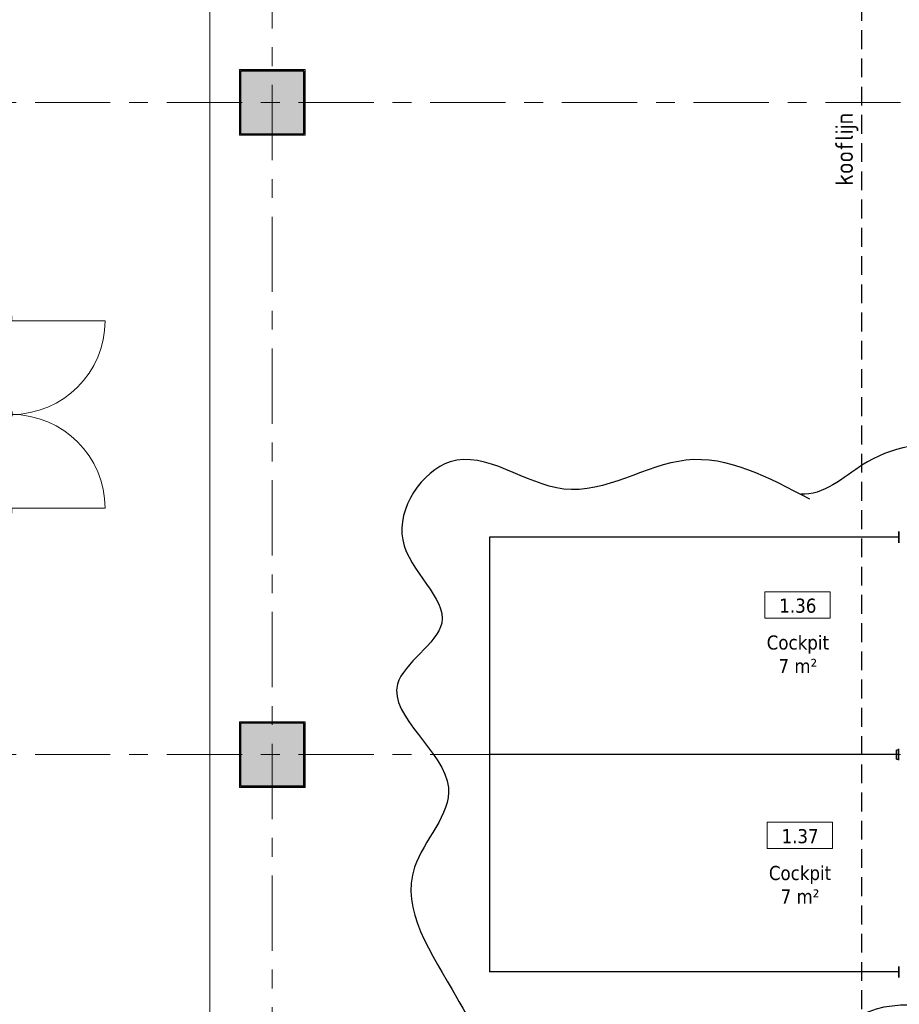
# Model space of a CAD drawing. Extents: x 3176 to 58266, y 1852 to 38199.
# Tile 125 of 256: x 46386 to 53807, y 17222 to 25526. Entities that reach past the tile are written whole.
import ezdxf

# ---------------------------------------------------------------- set-up
doc = ezdxf.new("R2010")
doc.units = 0
doc.header["$LTSCALE"] = 50
doc.linetypes.add('HIDDEN2', pattern=[4.7625, 3.175, -1.5875])
doc.linetypes.add('Onderlegger 1e verdieping$0$stramien', pattern=[22.225, 12.7, -3.175, 3.175, -3.175])
doc.layers.get('0').update_dxf_attribs({"linetype": 'CONTINUOUS'})
doc.layers.add('IWHARTWAND', color=6, linetype='CONTINUOUS', plot=False)
doc.layers.add('IWTEKST', color=2, linetype='CONTINUOUS')
for name, color, linetype, lineweight in [('Onderlegger 1e verdieping$0$A-AREA-IDEN', 8, 'CONTINUOUS', 18), ('Onderlegger 1e verdieping$0$A-DOOR', 8, 'CONTINUOUS', 25), ('Onderlegger 1e verdieping$0$A-FLOR-OTLN', 8, 'CONTINUOUS', 18), ('Onderlegger 1e verdieping$0$A-GENM', 8, 'CONTINUOUS', 18), ('Onderlegger 1e verdieping$0$A-GLAZ', 8, 'CONTINUOUS', 25), ('Onderlegger 1e verdieping$0$A-GLAZ-CWMG', 8, 'CONTINUOUS', 18), ('Onderlegger 1e verdieping$0$S-COLS', 8, 'CONTINUOUS', 18), ('Onderlegger 1e verdieping$0$S-GRID', 8, 'CONTINUOUS', 18)]:
    doc.layers.add(name, color=color, linetype=linetype, lineweight=lineweight)
doc.styles.add('Onderlegger 1e verdieping$0$Tahoma_1', font='TAHOMA.TTF', dxfattribs={"height": 238.040123})
doc.styles.get("Standard").update_dxf_attribs({"font": 'isocp.shx'})

# ---------------------------------------------------------------- blocks, each defined once
blk = doc.blocks.new('Onderlegger 1e verdieping$0$42_KA leemstuc betonkolomafwerking - Type-V62-Plotview 1e Verdieping - schaal 1 op 100')
at = {"layer": 'Onderlegger 1e verdieping$0$A-GENM'}
h = blk.add_hatch(dxfattribs=at)
h.set_pattern_fill('FP_73', color=256, style=0, pattern_type=2)
h.set_pattern_definition([(0, (-48516.6, -24828.2), (406.4, 101.6), [33.528, -271.272, 33.528, -1896.872]), (0, (-48516.6, -24828.2), (406.4, 101.6), [-338.328, -271.272, 33.528, -576.072, -1016]), (0, (-48516.6, -24828.2), (406.4, 101.6), [-1219.2, 33.528, -271.272, 33.528, -677.672]), (0, (-48516.6, -24828.2), (406.4, 101.6), [-1557.528, -169.672, 33.528, -474.472]), (120, (-48364.2, -24777.4), (-291.18818, 301.15272), [33.528, -271.272, 33.528, -1896.872]), (120, (-48364.2, -24777.4), (-291.18818, 301.15272), [-338.328, -271.272, 33.528, -576.072, -1016]), (120, (-48364.2, -24777.4), (-291.18818, 301.15272), [-1219.2, 33.528, -271.272, 33.528, -677.672]), (120, (-48364.2, -24777.4), (-291.18818, 301.15272), [-1557.528, -169.672, 33.528, -474.472]), (240, (-48313.4, -24574.2), (-115.21182, -402.75272), [33.528, -271.272, 33.528, -1896.872]), (240, (-48313.4, -24574.2), (-115.21182, -402.75272), [-338.328, -271.272, 33.528, -576.072, -1016]), (240, (-48313.4, -24574.2), (-115.21182, -402.75272), [-1219.2, 33.528, -271.272, 33.528, -677.672]), (240, (-48313.4, -24574.2), (-115.21182, -402.75272), [-1557.528, -169.672, 33.528, -474.472])])
h.paths.add_polyline_path([(277, -277), (277, 277), (-277, 277), (-277, -277), (-250, -277)], flags=0)
h.paths.add_polyline_path([(-250, -267), (-267, -267), (-267, 267), (267, 267), (267, -267)], flags=0)
for p, q in [((277, 277), (-277, 277)), ((-277, 277), (-277, -277)), ((-267, 267), (267, 267)), ((-267, -267), (-267, 267)), ((267, 267), (267, -267)), ((277, -277), (277, 277)), ((-277, -277), (277, -277)), ((267, -267), (-267, -267))]:
    blk.add_line(p, q, dxfattribs=at)
blk = doc.blocks.new('Onderlegger 1e verdieping$0$42_KA leemstuc betonkolomafwerking - Type-V63-Plotview 1e Verdieping - schaal 1 op 100')
at = {"layer": 'Onderlegger 1e verdieping$0$A-GENM'}
h = blk.add_hatch(dxfattribs=at)
h.set_pattern_fill('FP_74', color=256, style=0, pattern_type=2)
h.set_pattern_definition([(0, (-48516.6, -19328.2), (406.4, 101.6), [33.528, -271.272, 33.528, -1896.872]), (0, (-48516.6, -19328.2), (406.4, 101.6), [-338.328, -271.272, 33.528, -576.072, -1016]), (0, (-48516.6, -19328.2), (406.4, 101.6), [-1219.2, 33.528, -271.272, 33.528, -677.672]), (0, (-48516.6, -19328.2), (406.4, 101.6), [-1557.528, -169.672, 33.528, -474.472]), (120, (-48364.2, -19277.4), (-291.18818, 301.15272), [33.528, -271.272, 33.528, -1896.872]), (120, (-48364.2, -19277.4), (-291.18818, 301.15272), [-338.328, -271.272, 33.528, -576.072, -1016]), (120, (-48364.2, -19277.4), (-291.18818, 301.15272), [-1219.2, 33.528, -271.272, 33.528, -677.672]), (120, (-48364.2, -19277.4), (-291.18818, 301.15272), [-1557.528, -169.672, 33.528, -474.472]), (240, (-48313.4, -19074.2), (-115.21182, -402.75272), [33.528, -271.272, 33.528, -1896.872]), (240, (-48313.4, -19074.2), (-115.21182, -402.75272), [-338.328, -271.272, 33.528, -576.072, -1016]), (240, (-48313.4, -19074.2), (-115.21182, -402.75272), [-1219.2, 33.528, -271.272, 33.528, -677.672]), (240, (-48313.4, -19074.2), (-115.21182, -402.75272), [-1557.528, -169.672, 33.528, -474.472])])
h.paths.add_polyline_path([(-277, -277), (277, -277), (277, 277), (-277, 277), (-277, -254.1)], flags=0)
h.paths.add_polyline_path([(267, -267), (-267, -267), (-267, 267), (267, 267), (267, -254.1)], flags=0)
for p, q in [((277, 277), (-277, 277)), ((-277, 277), (-277, -277)), ((-267, 267), (267, 267)), ((-267, -267), (-267, 267)), ((267, 267), (267, -267)), ((277, -277), (277, 277)), ((-277, -277), (277, -277)), ((267, -267), (-267, -267))]:
    blk.add_line(p, q, dxfattribs=at)
blk = doc.blocks.new('Onderlegger 1e verdieping$0$32_KA_hout_67_114_dubb_deur - H1530-8117995-Plotview 1e Verdieping - schaal 1 op 100')
at = {"layer": 'Onderlegger 1e verdieping$0$A-DOOR', "lineweight": 18}
h = blk.add_hatch(dxfattribs=at)
h.set_pattern_fill('FP_154', color=256, style=0, pattern_type=2)
h.set_pattern_definition([(315, (-22178.2, 46240.6), (91.92388, 91.92388), [])])
h.paths.add_polyline_path([(-814, -75), (-814, -80), (-772, -80), (-772, -35), (-747, -35), (-747, 34), (-814, 34), (-814, -35)], flags=0)
h.paths.add_polyline_path([(783, -35), (808, -35), (808, -80), (850, -80), (850, 34), (783, 34)], flags=0)
for p, q in [((-814, 34), (-747, 34)), ((-814, -80), (-814, 34)), ((-747, 34), (-747, -35)), ((783, 34), (850, 34)), ((783, -35), (783, 34)), ((850, 34), (850, -80)), ((-772, -80), (-814, -80)), ((-772, -75), (-772, -80)), ((808, -80), (808, -75)), ((850, -80), (808, -80))]:
    blk.add_line(p, q, dxfattribs=at)
at = {"layer": 'Onderlegger 1e verdieping$0$A-DOOR'}
for p, q in [((-9.4, -29.3), (30.6, -29.3)), ((-9.4, -34.3), (-9.4, -29.3)), ((4.6, -34.3), (-9.4, -34.3)), ((4.6, -79.3), (4.6, -75)), ((44.6, -79.3), (4.6, -79.3)), ((25.6, -34.3), (9.6, -34.3)), ((18, -74.3), (25.6, -74.3)), ((25.6, -74.3), (25.6, -34.3)), ((30.6, -29.3), (30.6, -35)), ((44.6, -75), (44.6, -79.3))]:
    blk.add_line(p, q, dxfattribs=at)
at = {"layer": 'Onderlegger 1e verdieping$0$A-GENM'}
for p, q in [((-772, -75), (-772, -865)), ((808, -75), (808, -865))]:
    blk.add_line(p, q, dxfattribs=at)
for centre, start, end in [((-772, -75), 270, 0), ((808, -75), 180, 270)]:
    blk.add_arc(centre, 790, start, end, dxfattribs=at)
blk = doc.blocks.new('Onderlegger 1e verdieping$0$00_KU ruimtetag groot - 00_KU ruimtetag groot-3653893-Plotview 1e Verdieping - schaal 1 op 100')
at = {"layer": 'Onderlegger 1e verdieping$0$A-AREA-IDEN'}
for p, q in [((5.5, 2.16), (-5.5, 2.16)), ((-5.5, 2.16), (-5.5, -2.3)), ((5.5, -2.3), (5.5, 2.16)), ((-5.5, -2.3), (5.5, -2.3))]:
    blk.add_line(p, q, dxfattribs=at)
blk = doc.blocks.new('Onderlegger 1e verdieping')
at = {"layer": 'Onderlegger 1e verdieping$0$S-COLS', "lineweight": 5}
for points in [[(48249.6, 24561.2), (48783.6, 24561.2), (48783.6, 25095.2), (48249.6, 25095.2), (48249.6, 25054.5)], [(48249.6, 19061.2), (48783.6, 19061.2), (48783.6, 19595.2), (48249.6, 19595.2), (48249.6, 19074.1)]]:
    blk.add_hatch(color=256, dxfattribs=at).paths.add_polyline_path(points, flags=0)
at = {"layer": 'Onderlegger 1e verdieping$0$A-FLOR-OTLN'}
blk.add_line((47989.6, 29801.2), (47989.6, 8855.2), dxfattribs=at)
at = {"layer": 'Onderlegger 1e verdieping$0$A-GLAZ'}
for p, q in [((53781.6, 19290.7), (53781.6, 19365.7)), ((53801.6, 19365.7), (53781.6, 19365.7)), ((53781.6, 19365.7), (53781.6, 19290.7)), ((53801.6, 19365.7), (53801.6, 19375.7)), ((53801.6, 19290.7), (53801.6, 19365.7)), ((53781.6, 19290.7), (53801.6, 19290.7)), ((53801.6, 19280.7), (53801.6, 19290.7))]:
    blk.add_line(p, q, dxfattribs=at)
at = {"layer": 'Onderlegger 1e verdieping$0$A-GLAZ-CWMG', "lineweight": 35, "extrusion": (0, 0, -1)}
for p, q in [((53801.6, 21114), (53801.6, 21209)), ((53801.6, 17447.4), (53801.6, 17542.4))]:
    blk.add_line(p, q, dxfattribs=at)
at = {"layer": 'Onderlegger 1e verdieping$0$S-COLS', "lineweight": 35}
for p, q in [((48783.6, 25095.2), (48249.6, 25095.2)), ((48249.6, 25095.2), (48249.6, 24561.2)), ((48783.6, 24561.2), (48783.6, 25095.2)), ((48249.6, 24561.2), (48783.6, 24561.2)), ((48783.6, 19595.2), (48249.6, 19595.2)), ((48249.6, 19595.2), (48249.6, 19061.2)), ((48783.6, 19061.2), (48783.6, 19595.2)), ((48249.6, 19061.2), (48783.6, 19061.2))]:
    blk.add_line(p, q, dxfattribs=at)
at = {"layer": 'Onderlegger 1e verdieping$0$S-GRID', "linetype": 'Onderlegger 1e verdieping$0$stramien'}
for p, q in [((48516.6, 37199.4), (48516.6, 1851.9)), ((3176.5, 24828.2), (55473.5, 24828.2)), ((3176.5, 19328.2), (55473.5, 19328.2))]:
    blk.add_line(p, q, dxfattribs=at)
at = {"layer": 'Onderlegger 1e verdieping$0$A-AREA-IDEN', "xscale": 49.99999999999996, "yscale": 49.99999999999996, "zscale": 49.99999999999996}
for p in [(52948.4, 20593.8), (52966.6, 18650)]:
    blk.add_blockref('Onderlegger 1e verdieping$0$00_KU ruimtetag groot - 00_KU ruimtetag groot-3653893-Plotview 1e Verdieping - schaal 1 op 100', p, dxfattribs=at)
at = {"layer": 'Onderlegger 1e verdieping$0$A-DOOR', "rotation": 89.9999999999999}
blk.add_blockref('Onderlegger 1e verdieping$0$32_KA_hout_67_114_dubb_deur - H1530-8117995-Plotview 1e Verdieping - schaal 1 op 100', (46240.6, 22178.2), dxfattribs=at)
at = {"layer": 'Onderlegger 1e verdieping$0$A-GENM'}
for name, p in [('Onderlegger 1e verdieping$0$42_KA leemstuc betonkolomafwerking - Type-V62-Plotview 1e Verdieping - schaal 1 op 100', (48516.6, 24828.2)), ('Onderlegger 1e verdieping$0$42_KA leemstuc betonkolomafwerking - Type-V63-Plotview 1e Verdieping - schaal 1 op 100', (48516.6, 19328.2))]:
    blk.add_blockref(name, p, dxfattribs=at)
at = {"layer": 'Onderlegger 1e verdieping$0$A-AREA-IDEN', "char_height": 119.02, "attachment_point": 2, "line_spacing_factor": 1.000232, "style": 'Onderlegger 1e verdieping$0$Tahoma_1'}
for s, insert, width in [('1.36', (52950.7, 20643.5), 384), ('Cockpit\\P7 m²', (52950.7, 20332.9), 631.5), ('1.37', (52968.9, 18699.6), 384), ('Cockpit\\P7 m²', (52968.9, 18389.1), 631.5)]:
    blk.add_mtext(s, dxfattribs=dict(at, insert=insert, width=width))

msp = doc.modelspace()

# ---------------------------------------------------------------- linework, layer by layer
at = {"layer": 'IWHARTWAND'}
for p, q in [((53806.6, 21161.2), (50349.6, 21161.2)), ((50349.6, 21161.2), (50349.6, 17495.2)), ((53806.6, 19328.2), (50349.6, 19328.2)), ((53806.6, 17495.2), (50349.6, 17495.2))]:
    msp.add_line(p, q, dxfattribs=at)
at = {"layer": 'IWTEKST', "linetype": 'HIDDEN2'}
msp.add_line((53488.6, 35438.2), (53488.6, 3218.2), dxfattribs=at)
at = {"layer": 'IWTEKST'}
msp.add_spline([(53051, 21481.5), (52006.4, 21810.5), (50976.1, 21567.4), (50017.3, 21796.2), (49616.6, 21138.3), (49945.8, 20437.5), (49573.7, 19922.6), (50003, 19050.2), (49716.8, 18378), (50074.5, 17276.8), (50360.8, 16890.6), (51405.4, 17105.1), (53022.4, 16847.7), (53551.9, 17162.3), (55569.6, 16919.2), (55355, 18621.1), (55598.2, 20223), (55154.6, 21553.1), (53537.6, 21796.2), (53008.1, 21524.5), (52979.5, 21524.5)], degree=3, dxfattribs=at)

# ---------------------------------------------------------------- block references
msp.add_blockref('Onderlegger 1e verdieping', (0, 0))

# ---------------------------------------------------------------- texts
at = {"layer": 'IWTEKST', "insert": (53266.1, 24126.3), "char_height": 150, "width": 3405, "attachment_point": 1, "rotation": 90}
msp.add_mtext('kooflijn', dxfattribs=at)

doc.saveas('drawing.dxf')
